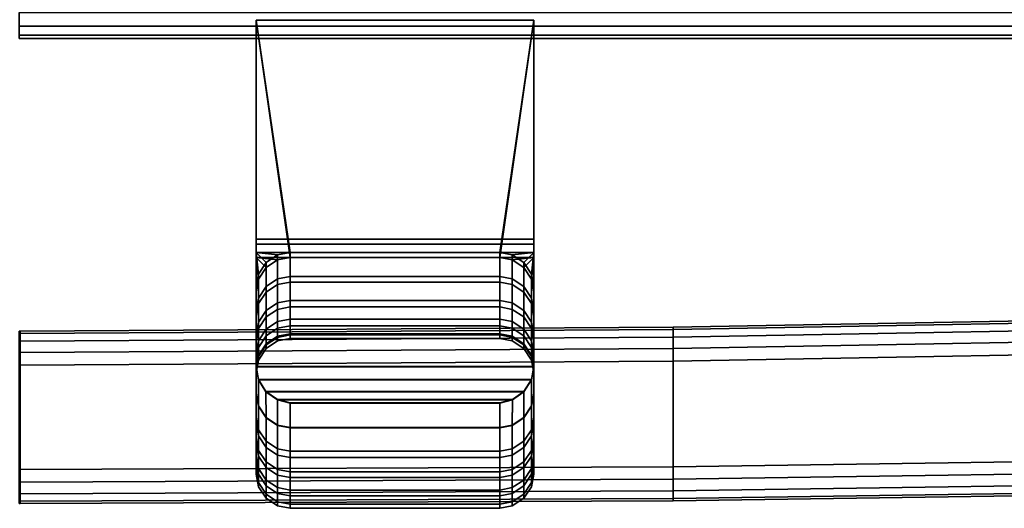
# Model space of a CAD drawing. Extents: x -17.9 to 17.9, y -15.4 to 14.9.
# Tile 7 of 10: x 0 to 4.5, y -15.4 to -13.2. Entities that reach past the tile are written whole.
import ezdxf

# ---------------------------------------------------------------- set-up
doc = ezdxf.new("R2010")
doc.units = 0
for name, color, linetype in [('BSH_B36CD50SNB_SYMBOL_-_DRAWER', 252, 'CONTINUOUS'), ('BSH_B36CD50SNB_SYMBOL_-_HAN_1', 252, 'CONTINUOUS'), ('BSH_B36CD50SNB_SYMBOL_-_HANDLE', 252, 'CONTINUOUS')]:
    doc.layers.add(name, color=color, linetype=linetype)

msp = doc.modelspace()

# ---------------------------------------------------------------- linework, layer by layer
at = {"layer": 'BSH_B36CD50SNB_SYMBOL_-_DRAWER'}
for points in [[(17.7291, -13.2356, 1.2313), (17.7291, -13.1735, 1.1898), (-0.0008, -13.1735, 1.1898), (-0.0008, -13.2356, 1.2313)], [(-0.0008, -13.1735, 26.8678), (17.7291, -13.1735, 26.8678), (17.7291, -13.2356, 26.8263), (-0.0008, -13.2356, 26.8263)], [(17.7291, -13.277, 1.2933), (17.7291, -13.2356, 1.2313), (-0.0008, -13.2356, 1.2313), (-0.0008, -13.277, 1.2933)], [(-0.0008, -13.2356, 26.8263), (17.7291, -13.2356, 26.8263), (17.7291, -13.277, 26.7643), (-0.0008, -13.277, 26.7643)], [(17.7291, -13.2916, 1.3665), (17.7291, -13.277, 1.2933), (-0.0008, -13.277, 1.2933), (-0.0008, -13.2916, 1.3665)], [(-0.0008, -13.277, 26.7643), (17.7291, -13.277, 26.7643), (17.7291, -13.2916, 26.6911), (-0.0008, -13.2916, 26.6911)], [(-0.0008, -13.2916, 26.6911), (13.647, -13.2916, 25.8184), (13.647, -13.2916, 24.5729)], [(-0.0008, -13.2916, 1.3665), (-0.0008, -13.2916, 26.6911), (13.647, -13.2916, 24.5729), (17.7291, -13.2916, 1.3665)], [(13.647, -13.2916, 25.8184), (-0.0008, -13.2916, 26.6911), (17.7291, -13.2916, 26.6911), (15.7279, -13.2916, 25.8184)]]:
    msp.add_3dface(points, dxfattribs=at)
at = {"layer": 'BSH_B36CD50SNB_SYMBOL_-_HAN_1'}
for points in [[(5.6851, -14.5656, 24.7513), (5.6851, -14.5547, 24.8083), (2.9739, -14.6034, 24.8083), (2.9739, -14.6143, 24.7513)], [(5.6851, -14.5547, 25.744), (2.9739, -14.6034, 25.744), (2.9739, -14.6034, 24.8083), (5.6851, -14.5547, 24.8083)], [(5.6851, -14.5547, 25.744), (5.6851, -14.5656, 25.801), (2.9739, -14.6143, 25.801), (2.9739, -14.6034, 25.744)], [(2.9739, -14.6143, 24.7513), (2.9739, -14.6034, 24.8083), (0.0038, -14.6217, 24.8083), (0.0038, -14.6326, 24.7513)], [(2.9739, -14.6034, 25.744), (0.0038, -14.6217, 25.744), (0.0038, -14.6217, 24.8083), (2.9739, -14.6034, 24.8083)], [(2.9739, -14.6034, 25.744), (2.9739, -14.6143, 25.801), (0.0038, -14.6326, 25.801), (0.0038, -14.6217, 25.744)], [(5.6851, -14.5656, 25.801), (5.6851, -14.6001, 25.8535), (2.9739, -14.6487, 25.8535), (2.9739, -14.6143, 25.801)], [(5.6851, -14.6001, 24.6988), (5.6851, -14.5656, 24.7513), (2.9739, -14.6143, 24.7513), (2.9739, -14.6487, 24.6988)], [(5.6851, -14.6001, 25.8535), (5.6851, -14.6526, 25.888), (2.9739, -14.7013, 25.888), (2.9739, -14.6487, 25.8535)], [(5.6851, -14.6526, 24.6643), (5.6851, -14.6001, 24.6988), (2.9739, -14.6487, 24.6988), (2.9739, -14.7013, 24.6643)], [(0.0038, -14.6326, 24.7513), (0.0038, -14.6217, 24.8083), (-0.0008, -14.6217, 24.8083), (-0.0008, -14.6326, 24.7513)], [(0.0038, -14.6217, 25.744), (-0.0008, -14.6217, 25.744), (-0.0008, -14.6217, 24.8083), (0.0038, -14.6217, 24.8083)], [(0.0038, -14.6217, 25.744), (0.0038, -14.6326, 25.801), (-0.0008, -14.6326, 25.801), (-0.0008, -14.6217, 25.744)], [(0.0038, -14.6326, 25.801), (0.0038, -14.6671, 25.8535), (-0.0008, -14.6671, 25.8535), (-0.0008, -14.6326, 25.801)], [(0.0038, -14.6671, 24.6988), (0.0038, -14.6326, 24.7513), (-0.0008, -14.6326, 24.7513), (-0.0008, -14.6671, 24.6988)], [(2.9739, -14.6487, 24.6988), (2.9739, -14.6143, 24.7513), (0.0038, -14.6326, 24.7513), (0.0038, -14.6671, 24.6988)], [(2.9739, -14.6143, 25.801), (2.9739, -14.6487, 25.8535), (0.0038, -14.6671, 25.8535), (0.0038, -14.6326, 25.801)], [(0.0038, -14.6671, 25.8535), (0.0038, -14.7196, 25.888), (-0.0008, -14.7196, 25.888), (-0.0008, -14.6671, 25.8535)], [(0.0038, -14.7196, 24.6643), (0.0038, -14.6671, 24.6988), (-0.0008, -14.6671, 24.6988), (-0.0008, -14.7196, 24.6643)], [(2.9739, -14.7013, 24.6643), (2.9739, -14.6487, 24.6988), (0.0038, -14.6671, 24.6988), (0.0038, -14.7196, 24.6643)], [(2.9739, -14.6487, 25.8535), (2.9739, -14.7013, 25.888), (0.0038, -14.7196, 25.888), (0.0038, -14.6671, 25.8535)], [(5.6851, -14.6526, 25.888), (5.6851, -14.7096, 25.8989), (2.9739, -14.7583, 25.8989), (2.9739, -14.7013, 25.888)], [(5.6851, -14.7096, 24.6534), (5.6851, -14.6526, 24.6643), (2.9739, -14.7013, 24.6643), (2.9739, -14.7583, 24.6534)], [(0.0038, -14.7196, 25.888), (0.0038, -14.7766, 25.8989), (-0.0008, -14.7766, 25.8989), (-0.0008, -14.7196, 25.888)], [(0.0038, -14.7766, 24.6534), (0.0038, -14.7196, 24.6643), (-0.0008, -14.7196, 24.6643), (-0.0008, -14.7766, 24.6534)], [(2.9739, -14.7013, 25.888), (2.9739, -14.7583, 25.8989), (0.0038, -14.7766, 25.8989), (0.0038, -14.7196, 25.888)], [(2.9739, -14.7583, 24.6534), (2.9739, -14.7013, 24.6643), (0.0038, -14.7196, 24.6643), (0.0038, -14.7766, 24.6534)], [(5.6851, -14.7096, 24.6534), (2.9739, -14.7583, 24.6534), (2.9739, -15.2381, 24.6534), (5.6851, -15.1984, 24.6534)], [(5.6851, -15.1984, 25.8989), (2.9739, -15.2381, 25.8989), (2.9739, -14.7583, 25.8989), (5.6851, -14.7096, 25.8989)], [(0.0038, -14.7766, 24.6534), (-0.0008, -14.7766, 24.6534), (-0.0008, -15.251, 24.6534), (0.0038, -15.251, 24.6534)], [(0.0038, -15.251, 25.8989), (-0.0008, -15.251, 25.8989), (-0.0008, -14.7766, 25.8989), (0.0038, -14.7766, 25.8989)], [(2.9739, -14.7583, 24.6534), (0.0038, -14.7766, 24.6534), (0.0038, -15.251, 24.6534), (2.9739, -15.2381, 24.6534)], [(2.9739, -15.2381, 25.8989), (0.0038, -15.251, 25.8989), (0.0038, -14.7766, 25.8989), (2.9739, -14.7583, 25.8989)], [(5.6851, -15.2554, 24.6643), (5.6851, -15.1984, 24.6534), (2.9739, -15.2381, 24.6534), (2.9739, -15.2952, 24.6643)], [(2.9739, -15.2952, 25.888), (2.9739, -15.2381, 25.8989), (5.6851, -15.1984, 25.8989), (5.6851, -15.2554, 25.888)], [(-0.0008, -15.251, 25.8989), (0.0038, -15.251, 25.8989), (0.0038, -15.308, 25.888), (-0.0008, -15.308, 25.888)], [(0.0038, -15.308, 24.6643), (0.0038, -15.251, 24.6534), (-0.0008, -15.251, 24.6534), (-0.0008, -15.308, 24.6643)], [(2.9739, -15.2952, 24.6643), (2.9739, -15.2381, 24.6534), (0.0038, -15.251, 24.6534), (0.0038, -15.308, 24.6643)], [(0.0038, -15.308, 25.888), (0.0038, -15.251, 25.8989), (2.9739, -15.2381, 25.8989), (2.9739, -15.2952, 25.888)], [(5.6851, -15.308, 24.6988), (5.6851, -15.2554, 24.6643), (2.9739, -15.2952, 24.6643), (2.9739, -15.3477, 24.6988)], [(2.9739, -15.3477, 25.8535), (2.9739, -15.2952, 25.888), (5.6851, -15.2554, 25.888), (5.6851, -15.308, 25.8535)], [(-0.0008, -15.308, 25.888), (0.0038, -15.308, 25.888), (0.0038, -15.3605, 25.8535), (-0.0008, -15.3605, 25.8535)], [(0.0038, -15.3605, 24.6988), (0.0038, -15.308, 24.6643), (-0.0008, -15.308, 24.6643), (-0.0008, -15.3605, 24.6988)], [(2.9739, -15.3477, 24.6988), (2.9739, -15.2952, 24.6643), (0.0038, -15.308, 24.6643), (0.0038, -15.3605, 24.6988)], [(0.0038, -15.3605, 25.8535), (0.0038, -15.308, 25.888), (2.9739, -15.2952, 25.888), (2.9739, -15.3477, 25.8535)], [(5.6851, -15.3424, 24.7513), (5.6851, -15.308, 24.6988), (2.9739, -15.3477, 24.6988), (2.9739, -15.3822, 24.7513)], [(2.9739, -15.3822, 25.801), (2.9739, -15.3477, 25.8535), (5.6851, -15.308, 25.8535), (5.6851, -15.3424, 25.801)], [(-0.0008, -15.3605, 25.8535), (0.0038, -15.3605, 25.8535), (0.0038, -15.395, 25.801), (-0.0008, -15.395, 25.801)], [(0.0038, -15.395, 24.7513), (0.0038, -15.3605, 24.6988), (-0.0008, -15.3605, 24.6988), (-0.0008, -15.395, 24.7513)], [(2.9739, -15.3822, 24.7513), (2.9739, -15.3477, 24.6988), (0.0038, -15.3605, 24.6988), (0.0038, -15.395, 24.7513)], [(0.0038, -15.395, 25.801), (0.0038, -15.3605, 25.8535), (2.9739, -15.3477, 25.8535), (2.9739, -15.3822, 25.801)], [(5.6851, -15.3533, 24.8083), (5.6851, -15.3424, 24.7513), (2.9739, -15.3822, 24.7513), (2.9739, -15.393, 24.8083)], [(2.9739, -15.393, 25.744), (2.9739, -15.3822, 25.801), (5.6851, -15.3424, 25.801), (5.6851, -15.3533, 25.744)], [(5.6851, -15.3533, 24.8083), (2.9739, -15.393, 24.8083), (2.9739, -15.393, 25.744), (5.6851, -15.3533, 25.744)], [(-0.0008, -15.395, 25.801), (0.0038, -15.395, 25.801), (0.0038, -15.4059, 25.744), (-0.0008, -15.4059, 25.744)], [(0.0038, -15.4059, 24.8083), (0.0038, -15.395, 24.7513), (-0.0008, -15.395, 24.7513), (-0.0008, -15.4059, 24.8083)], [(0.0038, -15.4059, 24.8083), (-0.0008, -15.4059, 24.8083), (-0.0008, -15.4059, 25.744), (0.0038, -15.4059, 25.744)], [(2.9739, -15.393, 24.8083), (2.9739, -15.3822, 24.7513), (0.0038, -15.395, 24.7513), (0.0038, -15.4059, 24.8083)], [(0.0038, -15.4059, 25.744), (0.0038, -15.395, 25.801), (2.9739, -15.3822, 25.801), (2.9739, -15.393, 25.744)], [(2.9739, -15.393, 24.8083), (0.0038, -15.4059, 24.8083), (0.0038, -15.4059, 25.744), (2.9739, -15.393, 25.744)]]:
    msp.add_3dface(points, dxfattribs=at)
at = {"layer": 'BSH_B36CD50SNB_SYMBOL_-_HANDLE'}
for points in [[(1.2321, -14.2642, 35.362), (1.0772, -14.2642, 35.362), (1.0772, -13.2093, 35.362)], [(1.0772, -13.2093, 35.362), (1.0772, -14.2642, 35.362), (1.0772, -14.2034, 33.2893), (1.0772, -13.2093, 33.2893)], [(2.3403, -13.2093, 35.362), (2.1855, -14.2642, 35.362), (1.2321, -14.2642, 35.362), (1.0772, -13.2093, 35.362)], [(1.0772, -13.2093, 33.2893), (1.0772, -14.2034, 33.2893), (2.3403, -14.2034, 33.2893), (2.3403, -13.2093, 33.2893)], [(1.0772, -14.2268, 64.0893), (1.0772, -13.2093, 64.0893), (2.3403, -13.2093, 64.0893), (2.3403, -14.2268, 64.0893)], [(1.0772, -13.2093, 64.0893), (1.0772, -14.2268, 64.0893), (1.0772, -14.2875, 62.013), (1.0772, -13.2093, 62.013)], [(1.0772, -13.2093, 62.013), (1.2321, -14.2875, 62.013), (2.1855, -14.2875, 62.013), (2.3403, -13.2093, 62.013)], [(1.0772, -13.2093, 62.013), (1.0772, -14.2875, 62.013), (1.2321, -14.2875, 62.013)], [(2.3403, -13.2093, 35.362), (2.3403, -14.2642, 35.362), (2.1855, -14.2642, 35.362)], [(2.1855, -14.2875, 62.013), (2.3403, -14.2875, 62.013), (2.3403, -13.2093, 62.013)], [(2.3403, -14.2642, 35.362), (2.3403, -13.2093, 35.362), (2.3403, -13.2093, 33.2893), (2.3403, -14.2034, 33.2893)], [(2.3403, -13.2093, 62.013), (2.3403, -14.2875, 62.013), (2.3403, -14.2268, 64.0893), (2.3403, -13.2093, 64.0893)], [(1.0772, -14.2034, 33.2893), (1.0772, -14.2642, 35.362), (1.0772, -14.4193, 35.362), (1.0772, -14.7847, 33.3271)], [(1.0772, -14.2034, 33.2893), (1.0772, -14.7847, 33.3271), (2.3403, -14.7847, 33.3271), (2.3403, -14.2034, 33.2893)], [(1.0772, -14.2268, 64.0893), (1.0772, -14.783, 64.0651), (1.0772, -14.4426, 62.013), (1.0772, -14.2875, 62.013)], [(2.3403, -14.2268, 64.0893), (2.3403, -14.783, 64.0651), (1.0772, -14.783, 64.0651), (1.0772, -14.2268, 64.0893)], [(2.3403, -14.2034, 33.2893), (2.3403, -14.7847, 33.3271), (2.3403, -14.4193, 35.362), (2.3403, -14.2642, 35.362)], [(2.3403, -14.2268, 64.0893), (2.3403, -14.2875, 62.013), (2.3403, -14.4426, 62.013), (2.3403, -14.783, 64.0651)], [(1.0772, -14.2642, 35.362), (1.1226, -14.3096, 35.362), (1.0881, -14.3622, 35.362)], [(1.0772, -14.2642, 35.362), (1.0881, -14.3622, 35.362), (1.0772, -14.4193, 35.362)], [(1.2321, -14.2642, 35.362), (1.1751, -14.2751, 35.362), (1.0772, -14.2642, 35.362)], [(1.0772, -14.2642, 35.362), (1.1751, -14.2751, 35.362), (1.1226, -14.3096, 35.362)], [(1.0772, -14.2875, 62.013), (1.1226, -14.3329, 62.013), (1.1751, -14.2984, 62.013)], [(1.0772, -14.4426, 62.013), (1.0881, -14.3855, 62.013), (1.0772, -14.2875, 62.013)], [(1.0772, -14.2875, 62.013), (1.0881, -14.3855, 62.013), (1.1226, -14.3329, 62.013)], [(1.0772, -14.2875, 62.013), (1.1751, -14.2984, 62.013), (1.2321, -14.2875, 62.013)], [(1.1226, -14.3096, 35.362), (1.1751, -14.2751, 35.362), (1.1751, -14.3844, 37.3121), (1.1226, -14.419, 37.3121)], [(1.1751, -14.2751, 35.362), (1.2321, -14.2642, 35.362), (1.2321, -14.3736, 37.3121), (1.1751, -14.3844, 37.3121)], [(1.1751, -14.4098, 59.8244), (1.2321, -14.3989, 59.8244), (1.2321, -14.2875, 62.013), (1.1751, -14.2984, 62.013)], [(1.2321, -14.3736, 37.3121), (1.2321, -14.2642, 35.362), (2.1855, -14.2642, 35.362), (2.1855, -14.3736, 37.3121)], [(2.1855, -14.3989, 59.8244), (2.1855, -14.2875, 62.013), (1.2321, -14.2875, 62.013), (1.2321, -14.3989, 59.8244)], [(2.1855, -14.2642, 35.362), (2.2425, -14.2751, 35.362), (2.2425, -14.3844, 37.3121), (2.1855, -14.3736, 37.3121)], [(2.2425, -14.2751, 35.362), (2.1855, -14.2642, 35.362), (2.3403, -14.2642, 35.362)], [(2.1855, -14.3989, 59.8244), (2.2425, -14.4098, 59.8244), (2.2425, -14.2984, 62.013), (2.1855, -14.2875, 62.013)], [(2.1855, -14.2875, 62.013), (2.2425, -14.2984, 62.013), (2.3403, -14.2875, 62.013)], [(2.3403, -14.2642, 35.362), (2.295, -14.3096, 35.362), (2.2425, -14.2751, 35.362)], [(2.2425, -14.2751, 35.362), (2.295, -14.3096, 35.362), (2.295, -14.419, 37.3121), (2.2425, -14.3844, 37.3121)], [(2.2425, -14.2984, 62.013), (2.295, -14.3329, 62.013), (2.3403, -14.2875, 62.013)], [(2.3403, -14.2642, 35.362), (2.3295, -14.3622, 35.362), (2.295, -14.3096, 35.362)], [(2.3403, -14.2875, 62.013), (2.295, -14.3329, 62.013), (2.3295, -14.3855, 62.013)], [(2.3403, -14.2642, 35.362), (2.3403, -14.4193, 35.362), (2.3295, -14.3622, 35.362)], [(2.3295, -14.3855, 62.013), (2.3403, -14.4426, 62.013), (2.3403, -14.2875, 62.013)], [(1.0881, -14.3622, 35.362), (1.1226, -14.3096, 35.362), (1.1226, -14.419, 37.3121), (1.0881, -14.4716, 37.3121)], [(1.0881, -14.4969, 59.8244), (1.1226, -14.4443, 59.8244), (1.1226, -14.3329, 62.013), (1.0881, -14.3855, 62.013)], [(1.1226, -14.4443, 59.8244), (1.1751, -14.4098, 59.8244), (1.1751, -14.2984, 62.013), (1.1226, -14.3329, 62.013)], [(2.2425, -14.4098, 59.8244), (2.295, -14.4443, 59.8244), (2.295, -14.3329, 62.013), (2.2425, -14.2984, 62.013)], [(2.295, -14.3096, 35.362), (2.3295, -14.3622, 35.362), (2.3295, -14.4716, 37.3121), (2.295, -14.419, 37.3121)], [(2.295, -14.4443, 59.8244), (2.3295, -14.4969, 59.8244), (2.3295, -14.3855, 62.013), (2.295, -14.3329, 62.013)], [(1.0772, -14.4193, 35.362), (1.0881, -14.3622, 35.362), (1.0881, -14.4716, 37.3121), (1.0772, -14.5287, 37.3121)], [(1.1751, -14.3844, 37.3121), (1.2321, -14.3736, 37.3121), (1.2321, -14.4827, 39.3859), (1.1751, -14.4935, 39.3859)], [(2.1855, -14.3736, 37.3121), (2.1855, -14.4827, 39.3859), (1.2321, -14.4827, 39.3859), (1.2321, -14.3736, 37.3121)], [(2.1855, -14.3736, 37.3121), (2.2425, -14.3844, 37.3121), (2.2425, -14.4935, 39.3859), (2.1855, -14.4827, 39.3859)], [(2.3295, -14.3622, 35.362), (2.3403, -14.4193, 35.362), (2.3403, -14.5287, 37.3121), (2.3295, -14.4716, 37.3121)], [(1.0772, -14.5539, 59.8244), (1.0881, -14.4969, 59.8244), (1.0881, -14.3855, 62.013), (1.0772, -14.4426, 62.013)], [(1.0772, -14.4193, 35.362), (1.0772, -14.9062, 35.362), (1.0772, -14.7847, 33.3271)], [(1.0772, -15.0129, 37.3121), (1.0772, -14.9062, 35.362), (1.0772, -14.4193, 35.362), (1.0772, -14.5287, 37.3121)], [(1.0881, -14.4716, 37.3121), (1.1226, -14.419, 37.3121), (1.1226, -14.5281, 39.3859), (1.0881, -14.5806, 39.3859)], [(1.1226, -14.419, 37.3121), (1.1751, -14.3844, 37.3121), (1.1751, -14.4935, 39.3859), (1.1226, -14.5281, 39.3859)], [(1.1226, -14.5575, 56.9046), (1.1751, -14.523, 56.9046), (1.1751, -14.4098, 59.8244), (1.1226, -14.4443, 59.8244)], [(1.1751, -14.523, 56.9046), (1.2321, -14.5121, 56.9046), (1.2321, -14.3989, 59.8244), (1.1751, -14.4098, 59.8244)], [(1.2321, -14.3989, 59.8244), (1.2321, -14.5121, 56.9046), (2.1855, -14.5121, 56.9046), (2.1855, -14.3989, 59.8244)], [(2.1855, -14.5121, 56.9046), (2.2425, -14.523, 56.9046), (2.2425, -14.4098, 59.8244), (2.1855, -14.3989, 59.8244)], [(2.2425, -14.3844, 37.3121), (2.295, -14.419, 37.3121), (2.295, -14.5281, 39.3859), (2.2425, -14.4935, 39.3859)], [(2.2425, -14.523, 56.9046), (2.295, -14.5575, 56.9046), (2.295, -14.4443, 59.8244), (2.2425, -14.4098, 59.8244)], [(2.295, -14.419, 37.3121), (2.3295, -14.4716, 37.3121), (2.3295, -14.5806, 39.3859), (2.295, -14.5281, 39.3859)], [(2.3295, -14.4969, 59.8244), (2.3403, -14.5539, 59.8244), (2.3403, -14.4426, 62.013), (2.3295, -14.3855, 62.013)], [(2.3403, -14.7847, 33.3271), (2.3403, -14.9062, 35.362), (2.3403, -14.4193, 35.362)], [(2.3403, -14.5287, 37.3121), (2.3403, -14.4193, 35.362), (2.3403, -14.9062, 35.362), (2.3403, -15.0129, 37.3121)], [(1.0772, -14.783, 64.0651), (1.0772, -14.9044, 62.013), (1.0772, -14.4426, 62.013)], [(1.0772, -14.5539, 59.8244), (1.0772, -14.4426, 62.013), (1.0772, -14.9044, 62.013), (1.0772, -15.0407, 59.8244)], [(1.0881, -14.6101, 56.9046), (1.1226, -14.5575, 56.9046), (1.1226, -14.4443, 59.8244), (1.0881, -14.4969, 59.8244)], [(2.295, -14.5575, 56.9046), (2.3295, -14.6101, 56.9046), (2.3295, -14.4969, 59.8244), (2.295, -14.4443, 59.8244)], [(2.3403, -14.4426, 62.013), (2.3403, -14.9044, 62.013), (2.3403, -14.783, 64.0651)], [(2.3403, -15.0407, 59.8244), (2.3403, -14.9044, 62.013), (2.3403, -14.4426, 62.013), (2.3403, -14.5539, 59.8244)], [(1.0772, -14.5287, 37.3121), (1.0881, -14.4716, 37.3121), (1.0881, -14.5806, 39.3859), (1.0772, -14.6377, 39.3859)], [(1.0772, -14.6671, 56.9046), (1.0881, -14.6101, 56.9046), (1.0881, -14.4969, 59.8244), (1.0772, -14.5539, 59.8244)], [(1.1226, -14.5281, 39.3859), (1.1751, -14.4935, 39.3859), (1.1751, -14.5784, 42.3057), (1.1226, -14.6129, 42.3057)], [(1.1751, -14.4935, 39.3859), (1.2321, -14.4827, 39.3859), (1.2321, -14.5676, 42.3057), (1.1751, -14.5784, 42.3057)], [(1.1751, -14.6087, 53.9848), (1.2321, -14.5979, 53.9848), (1.2321, -14.5121, 56.9046), (1.1751, -14.523, 56.9046)], [(1.2321, -14.5676, 42.3057), (1.2321, -14.4827, 39.3859), (2.1855, -14.4827, 39.3859), (2.1855, -14.5676, 42.3057)], [(1.2321, -14.5121, 56.9046), (1.2321, -14.5979, 53.9848), (2.1855, -14.5979, 53.9848), (2.1855, -14.5121, 56.9046)], [(2.1855, -14.4827, 39.3859), (2.2425, -14.4935, 39.3859), (2.2425, -14.5784, 42.3057), (2.1855, -14.5676, 42.3057)], [(2.1855, -14.5979, 53.9848), (2.2425, -14.6087, 53.9848), (2.2425, -14.523, 56.9046), (2.1855, -14.5121, 56.9046)], [(2.2425, -14.4935, 39.3859), (2.295, -14.5281, 39.3859), (2.295, -14.6129, 42.3057), (2.2425, -14.5784, 42.3057)], [(2.3295, -14.4716, 37.3121), (2.3403, -14.5287, 37.3121), (2.3403, -14.6377, 39.3859), (2.3295, -14.5806, 39.3859)], [(2.3295, -14.6101, 56.9046), (2.3403, -14.6671, 56.9046), (2.3403, -14.5539, 59.8244), (2.3295, -14.4969, 59.8244)], [(1.0772, -14.5287, 37.3121), (1.0772, -14.6377, 39.3859), (1.0772, -15.1065, 39.3859), (1.0772, -15.0129, 37.3121)], [(1.0772, -15.0407, 59.8244), (1.0772, -15.1327, 56.9046), (1.0772, -14.6671, 56.9046), (1.0772, -14.5539, 59.8244)], [(1.0881, -14.5806, 39.3859), (1.1226, -14.5281, 39.3859), (1.1226, -14.6129, 42.3057), (1.0881, -14.6655, 42.3057)], [(1.0881, -14.6958, 53.9848), (1.1226, -14.6432, 53.9848), (1.1226, -14.5575, 56.9046), (1.0881, -14.6101, 56.9046)], [(1.1226, -14.6432, 53.9848), (1.1751, -14.6087, 53.9848), (1.1751, -14.523, 56.9046), (1.1226, -14.5575, 56.9046)], [(2.2425, -14.6087, 53.9848), (2.295, -14.6432, 53.9848), (2.295, -14.5575, 56.9046), (2.2425, -14.523, 56.9046)], [(2.295, -14.5281, 39.3859), (2.3295, -14.5806, 39.3859), (2.3295, -14.6655, 42.3057), (2.295, -14.6129, 42.3057)], [(2.295, -14.6432, 53.9848), (2.3295, -14.6958, 53.9848), (2.3295, -14.6101, 56.9046), (2.295, -14.5575, 56.9046)], [(2.3403, -15.0129, 37.3121), (2.3403, -15.1065, 39.3859), (2.3403, -14.6377, 39.3859), (2.3403, -14.5287, 37.3121)], [(2.3403, -14.5539, 59.8244), (2.3403, -14.6671, 56.9046), (2.3403, -15.1327, 56.9046), (2.3403, -15.0407, 59.8244)], [(1.0772, -14.6377, 39.3859), (1.0881, -14.5806, 39.3859), (1.0881, -14.6655, 42.3057), (1.0772, -14.7225, 42.3057)], [(1.1226, -14.6129, 42.3057), (1.1751, -14.5784, 42.3057), (1.1751, -14.6451, 45.2255), (1.1226, -14.6796, 45.2255)], [(1.1751, -14.5784, 42.3057), (1.2321, -14.5676, 42.3057), (1.2321, -14.6342, 45.2255), (1.1751, -14.6451, 45.2255)], [(1.1751, -14.6502, 51.065), (1.2321, -14.6393, 51.065), (1.2321, -14.5979, 53.9848), (1.1751, -14.6087, 53.9848)], [(1.2321, -14.6342, 45.2255), (1.2321, -14.5676, 42.3057), (2.1855, -14.5676, 42.3057), (2.1855, -14.6342, 45.2255)], [(1.2321, -14.5979, 53.9848), (1.2321, -14.6393, 51.065), (2.1855, -14.6393, 51.065), (2.1855, -14.5979, 53.9848)], [(2.1855, -14.5676, 42.3057), (2.2425, -14.5784, 42.3057), (2.2425, -14.6451, 45.2255), (2.1855, -14.6342, 45.2255)], [(2.1855, -14.6393, 51.065), (2.2425, -14.6502, 51.065), (2.2425, -14.6087, 53.9848), (2.1855, -14.5979, 53.9848)], [(2.2425, -14.5784, 42.3057), (2.295, -14.6129, 42.3057), (2.295, -14.6796, 45.2255), (2.2425, -14.6451, 45.2255)], [(2.3295, -14.5806, 39.3859), (2.3403, -14.6377, 39.3859), (2.3403, -14.7225, 42.3057), (2.3295, -14.6655, 42.3057)], [(1.0772, -14.7528, 53.9848), (1.0881, -14.6958, 53.9848), (1.0881, -14.6101, 56.9046), (1.0772, -14.6671, 56.9046)], [(1.0772, -15.1889, 42.3057), (1.0772, -15.1065, 39.3859), (1.0772, -14.6377, 39.3859), (1.0772, -14.7225, 42.3057)], [(1.0881, -14.6655, 42.3057), (1.1226, -14.6129, 42.3057), (1.1226, -14.6796, 45.2255), (1.0881, -14.7321, 45.2255)], [(1.0881, -14.7372, 51.065), (1.1226, -14.6847, 51.065), (1.1226, -14.6432, 53.9848), (1.0881, -14.6958, 53.9848)], [(1.1226, -14.6847, 51.065), (1.1751, -14.6502, 51.065), (1.1751, -14.6087, 53.9848), (1.1226, -14.6432, 53.9848)], [(1.1226, -14.6796, 45.2255), (1.1751, -14.6451, 45.2255), (1.1751, -14.6666, 48.1452), (1.1226, -14.7011, 48.1452)], [(1.1751, -14.6451, 45.2255), (1.2321, -14.6342, 45.2255), (1.2321, -14.6557, 48.1452), (1.1751, -14.6666, 48.1452)], [(1.1751, -14.6666, 48.1452), (1.2321, -14.6557, 48.1452), (1.2321, -14.6393, 51.065), (1.1751, -14.6502, 51.065)], [(1.2321, -14.6557, 48.1452), (1.2321, -14.6342, 45.2255), (2.1855, -14.6342, 45.2255), (2.1855, -14.6557, 48.1452)], [(1.2321, -14.6393, 51.065), (1.2321, -14.6557, 48.1452), (2.1855, -14.6557, 48.1452), (2.1855, -14.6393, 51.065)], [(2.1855, -14.6342, 45.2255), (2.2425, -14.6451, 45.2255), (2.2425, -14.6666, 48.1452), (2.1855, -14.6557, 48.1452)], [(2.1855, -14.6557, 48.1452), (2.2425, -14.6666, 48.1452), (2.2425, -14.6502, 51.065), (2.1855, -14.6393, 51.065)], [(2.2425, -14.6502, 51.065), (2.295, -14.6847, 51.065), (2.295, -14.6432, 53.9848), (2.2425, -14.6087, 53.9848)], [(2.2425, -14.6451, 45.2255), (2.295, -14.6796, 45.2255), (2.295, -14.7011, 48.1452), (2.2425, -14.6666, 48.1452)], [(2.295, -14.6129, 42.3057), (2.3295, -14.6655, 42.3057), (2.3295, -14.7321, 45.2255), (2.295, -14.6796, 45.2255)], [(2.295, -14.6847, 51.065), (2.3295, -14.7372, 51.065), (2.3295, -14.6958, 53.9848), (2.295, -14.6432, 53.9848)], [(2.3295, -14.6958, 53.9848), (2.3403, -14.7528, 53.9848), (2.3403, -14.6671, 56.9046), (2.3295, -14.6101, 56.9046)], [(2.3403, -14.7225, 42.3057), (2.3403, -14.6377, 39.3859), (2.3403, -15.1065, 39.3859), (2.3403, -15.1889, 42.3057)], [(1.0772, -14.7225, 42.3057), (1.0881, -14.6655, 42.3057), (1.0881, -14.7321, 45.2255), (1.0772, -14.7891, 45.2255)], [(1.0772, -15.1327, 56.9046), (1.0772, -15.215, 53.9848), (1.0772, -14.7528, 53.9848), (1.0772, -14.6671, 56.9046)], [(1.0881, -14.7321, 45.2255), (1.1226, -14.6796, 45.2255), (1.1226, -14.7011, 48.1452), (1.0881, -14.7536, 48.1452)], [(1.0881, -14.7536, 48.1452), (1.1226, -14.7011, 48.1452), (1.1226, -14.6847, 51.065), (1.0881, -14.7372, 51.065)], [(1.1226, -14.7011, 48.1452), (1.1751, -14.6666, 48.1452), (1.1751, -14.6502, 51.065), (1.1226, -14.6847, 51.065)], [(2.2425, -14.6666, 48.1452), (2.295, -14.7011, 48.1452), (2.295, -14.6847, 51.065), (2.2425, -14.6502, 51.065)], [(2.295, -14.6796, 45.2255), (2.3295, -14.7321, 45.2255), (2.3295, -14.7536, 48.1452), (2.295, -14.7011, 48.1452)], [(2.295, -14.7011, 48.1452), (2.3295, -14.7536, 48.1452), (2.3295, -14.7372, 51.065), (2.295, -14.6847, 51.065)], [(2.3295, -14.6655, 42.3057), (2.3403, -14.7225, 42.3057), (2.3403, -14.7891, 45.2255), (2.3295, -14.7321, 45.2255)], [(2.3403, -14.6671, 56.9046), (2.3403, -14.7528, 53.9848), (2.3403, -15.215, 53.9848), (2.3403, -15.1327, 56.9046)], [(1.0772, -14.7942, 51.065), (1.0881, -14.7372, 51.065), (1.0881, -14.6958, 53.9848), (1.0772, -14.7528, 53.9848)], [(1.0772, -15.253, 45.2255), (1.0772, -15.1889, 42.3057), (1.0772, -14.7225, 42.3057), (1.0772, -14.7891, 45.2255)], [(1.0772, -14.7891, 45.2255), (1.0881, -14.7321, 45.2255), (1.0881, -14.7536, 48.1452), (1.0772, -14.8106, 48.1452)], [(1.0772, -14.8106, 48.1452), (1.0881, -14.7536, 48.1452), (1.0881, -14.7372, 51.065), (1.0772, -14.7942, 51.065)], [(2.3295, -14.7372, 51.065), (2.3403, -14.7942, 51.065), (2.3403, -14.7528, 53.9848), (2.3295, -14.6958, 53.9848)], [(2.3295, -14.7321, 45.2255), (2.3403, -14.7891, 45.2255), (2.3403, -14.8106, 48.1452), (2.3295, -14.7536, 48.1452)], [(2.3295, -14.7536, 48.1452), (2.3403, -14.8106, 48.1452), (2.3403, -14.7942, 51.065), (2.3295, -14.7372, 51.065)], [(2.3403, -14.7891, 45.2255), (2.3403, -14.7225, 42.3057), (2.3403, -15.1889, 42.3057), (2.3403, -15.253, 45.2255)], [(1.0772, -15.215, 53.9848), (1.0772, -15.253, 51.065), (1.0772, -14.7942, 51.065), (1.0772, -14.7528, 53.9848)], [(2.3403, -14.783, 64.0651), (2.3296, -14.8417, 64.0521), (1.088, -14.8417, 64.0521), (1.0772, -14.783, 64.0651)], [(1.0772, -14.783, 64.0651), (1.088, -14.8417, 64.0521), (1.0881, -14.9615, 62.013), (1.0772, -14.9044, 62.013)], [(2.3403, -14.9044, 62.013), (2.3295, -14.9615, 62.013), (2.3296, -14.8417, 64.0521), (2.3403, -14.783, 64.0651)], [(2.3403, -14.7528, 53.9848), (2.3403, -14.7942, 51.065), (2.3403, -15.253, 51.065), (2.3403, -15.215, 53.9848)], [(1.0772, -14.7847, 33.3271), (1.088, -14.8437, 33.3414), (2.3296, -14.8437, 33.3414), (2.3403, -14.7847, 33.3271)], [(1.0772, -14.9062, 35.362), (1.0881, -14.9633, 35.362), (1.088, -14.8437, 33.3414), (1.0772, -14.7847, 33.3271)], [(1.0772, -15.272, 48.1452), (1.0772, -15.253, 45.2255), (1.0772, -14.7891, 45.2255), (1.0772, -14.8106, 48.1452)], [(1.0772, -15.253, 51.065), (1.0772, -15.272, 48.1452), (1.0772, -14.8106, 48.1452), (1.0772, -14.7942, 51.065)], [(2.3403, -14.7847, 33.3271), (2.3296, -14.8437, 33.3414), (2.3295, -14.9633, 35.362), (2.3403, -14.9062, 35.362)], [(2.3403, -14.8106, 48.1452), (2.3403, -14.7891, 45.2255), (2.3403, -15.253, 45.2255), (2.3403, -15.272, 48.1452)], [(2.3403, -14.7942, 51.065), (2.3403, -14.8106, 48.1452), (2.3403, -15.272, 48.1452), (2.3403, -15.253, 51.065)], [(2.3296, -14.8417, 64.0521), (2.2956, -14.8959, 64.0168), (1.1219, -14.8959, 64.0168), (1.088, -14.8417, 64.0521)], [(1.088, -14.8417, 64.0521), (1.1219, -14.8959, 64.0168), (1.1226, -15.0141, 62.013), (1.0881, -14.9615, 62.013)], [(1.088, -14.8437, 33.3414), (1.1218, -14.8978, 33.3776), (2.2958, -14.8978, 33.3776), (2.3296, -14.8437, 33.3414)], [(1.0881, -14.9633, 35.362), (1.1226, -15.0159, 35.362), (1.1218, -14.8978, 33.3776), (1.088, -14.8437, 33.3414)], [(2.3295, -14.9615, 62.013), (2.295, -15.0141, 62.013), (2.2956, -14.8959, 64.0168), (2.3296, -14.8417, 64.0521)], [(2.3296, -14.8437, 33.3414), (2.2958, -14.8978, 33.3776), (2.295, -15.0159, 35.362), (2.3295, -14.9633, 35.362)], [(1.0772, -14.9044, 62.013), (1.0881, -14.9615, 62.013), (1.0881, -15.0978, 59.8244), (1.0772, -15.0407, 59.8244)], [(1.0772, -15.0129, 37.3121), (1.0881, -15.07, 37.3121), (1.0881, -14.9633, 35.362), (1.0772, -14.9062, 35.362)], [(1.1218, -14.8978, 33.3776), (1.1739, -14.9347, 33.4304), (2.2437, -14.9347, 33.4304), (2.2958, -14.8978, 33.3776)], [(1.1226, -15.0159, 35.362), (1.1751, -15.0505, 35.362), (1.1739, -14.9347, 33.4304), (1.1218, -14.8978, 33.3776)], [(2.2956, -14.8959, 64.0168), (2.2435, -14.9329, 63.9647), (1.1741, -14.9329, 63.9647), (1.1219, -14.8959, 64.0168)], [(1.1219, -14.8959, 64.0168), (1.1741, -14.9329, 63.9647), (1.1751, -15.0487, 62.013), (1.1226, -15.0141, 62.013)], [(2.295, -15.0141, 62.013), (2.2425, -15.0487, 62.013), (2.2435, -14.9329, 63.9647), (2.2956, -14.8959, 64.0168)], [(2.2958, -14.8978, 33.3776), (2.2437, -14.9347, 33.4304), (2.2425, -15.0505, 35.362), (2.295, -15.0159, 35.362)], [(2.3403, -15.0407, 59.8244), (2.3295, -15.0978, 59.8244), (2.3295, -14.9615, 62.013), (2.3403, -14.9044, 62.013)], [(2.3403, -14.9062, 35.362), (2.3295, -14.9633, 35.362), (2.3295, -15.07, 37.3121), (2.3403, -15.0129, 37.3121)], [(1.0881, -14.9615, 62.013), (1.1226, -15.0141, 62.013), (1.1226, -15.1504, 59.8244), (1.0881, -15.0978, 59.8244)], [(1.1739, -14.9347, 33.4304), (1.2321, -14.9489, 33.4877), (2.1855, -14.9489, 33.4877), (2.2437, -14.9347, 33.4304)], [(1.1751, -15.0505, 35.362), (1.2321, -15.0613, 35.362), (1.2321, -14.9489, 33.4877), (1.1739, -14.9347, 33.4304)], [(2.2435, -14.9329, 63.9647), (2.1855, -14.947, 63.9078), (1.2321, -14.947, 63.9078), (1.1741, -14.9329, 63.9647)], [(1.1741, -14.9329, 63.9647), (1.2321, -14.947, 63.9078), (1.2321, -15.0596, 62.013), (1.1751, -15.0487, 62.013)], [(1.2321, -14.947, 63.9078), (2.1855, -14.947, 63.9078), (2.1855, -15.0596, 62.013), (1.2321, -15.0596, 62.013)], [(2.1855, -15.0613, 35.362), (2.1855, -14.9489, 33.4877), (1.2321, -14.9489, 33.4877), (1.2321, -15.0613, 35.362)], [(2.2425, -15.0487, 62.013), (2.1855, -15.0596, 62.013), (2.1855, -14.947, 63.9078), (2.2435, -14.9329, 63.9647)], [(2.2437, -14.9347, 33.4304), (2.1855, -14.9489, 33.4877), (2.1855, -15.0613, 35.362), (2.2425, -15.0505, 35.362)], [(2.3295, -15.0978, 59.8244), (2.295, -15.1504, 59.8244), (2.295, -15.0141, 62.013), (2.3295, -14.9615, 62.013)], [(1.0881, -15.07, 37.3121), (1.1226, -15.1226, 37.3121), (1.1226, -15.0159, 35.362), (1.0881, -14.9633, 35.362)], [(2.3295, -14.9633, 35.362), (2.295, -15.0159, 35.362), (2.295, -15.1226, 37.3121), (2.3295, -15.07, 37.3121)], [(1.0772, -15.1065, 39.3859), (1.0881, -15.1636, 39.3859), (1.0881, -15.07, 37.3121), (1.0772, -15.0129, 37.3121)], [(1.0772, -15.0407, 59.8244), (1.0881, -15.0978, 59.8244), (1.0881, -15.1897, 56.9046), (1.0772, -15.1327, 56.9046)], [(1.1226, -15.0141, 62.013), (1.1751, -15.0487, 62.013), (1.1751, -15.1849, 59.8244), (1.1226, -15.1504, 59.8244)], [(1.1226, -15.1226, 37.3121), (1.1751, -15.1571, 37.3121), (1.1751, -15.0505, 35.362), (1.1226, -15.0159, 35.362)], [(1.1751, -15.0487, 62.013), (1.2321, -15.0596, 62.013), (1.2321, -15.1958, 59.8244), (1.1751, -15.1849, 59.8244)], [(1.1751, -15.1571, 37.3121), (1.2321, -15.168, 37.3121), (1.2321, -15.0613, 35.362), (1.1751, -15.0505, 35.362)], [(2.2425, -15.1849, 59.8244), (2.1855, -15.1958, 59.8244), (2.1855, -15.0596, 62.013), (2.2425, -15.0487, 62.013)], [(2.2425, -15.0505, 35.362), (2.1855, -15.0613, 35.362), (2.1855, -15.168, 37.3121), (2.2425, -15.1571, 37.3121)], [(2.295, -15.1504, 59.8244), (2.2425, -15.1849, 59.8244), (2.2425, -15.0487, 62.013), (2.295, -15.0141, 62.013)], [(2.295, -15.0159, 35.362), (2.2425, -15.0505, 35.362), (2.2425, -15.1571, 37.3121), (2.295, -15.1226, 37.3121)], [(2.3403, -15.0129, 37.3121), (2.3295, -15.07, 37.3121), (2.3295, -15.1636, 39.3859), (2.3403, -15.1065, 39.3859)], [(2.3403, -15.1327, 56.9046), (2.3295, -15.1897, 56.9046), (2.3295, -15.0978, 59.8244), (2.3403, -15.0407, 59.8244)], [(1.0881, -15.1636, 39.3859), (1.1226, -15.2161, 39.3859), (1.1226, -15.1226, 37.3121), (1.0881, -15.07, 37.3121)], [(1.2321, -15.1958, 59.8244), (1.2321, -15.0596, 62.013), (2.1855, -15.0596, 62.013), (2.1855, -15.1958, 59.8244)], [(2.1855, -15.168, 37.3121), (2.1855, -15.0613, 35.362), (1.2321, -15.0613, 35.362), (1.2321, -15.168, 37.3121)], [(2.3295, -15.07, 37.3121), (2.295, -15.1226, 37.3121), (2.295, -15.2161, 39.3859), (2.3295, -15.1636, 39.3859)], [(1.0772, -15.1889, 42.3057), (1.0881, -15.2459, 42.3057), (1.0881, -15.1636, 39.3859), (1.0772, -15.1065, 39.3859)], [(1.0772, -15.1327, 56.9046), (1.0881, -15.1897, 56.9046), (1.0881, -15.272, 53.9848), (1.0772, -15.215, 53.9848)], [(1.0881, -15.0978, 59.8244), (1.1226, -15.1504, 59.8244), (1.1226, -15.2422, 56.9046), (1.0881, -15.1897, 56.9046)], [(1.1226, -15.2161, 39.3859), (1.1751, -15.2506, 39.3859), (1.1751, -15.1571, 37.3121), (1.1226, -15.1226, 37.3121)], [(2.295, -15.1226, 37.3121), (2.2425, -15.1571, 37.3121), (2.2425, -15.2506, 39.3859), (2.295, -15.2161, 39.3859)], [(2.3295, -15.1897, 56.9046), (2.295, -15.2422, 56.9046), (2.295, -15.1504, 59.8244), (2.3295, -15.0978, 59.8244)], [(2.3403, -15.1065, 39.3859), (2.3295, -15.1636, 39.3859), (2.3295, -15.2459, 42.3057), (2.3403, -15.1889, 42.3057)], [(2.3403, -15.215, 53.9848), (2.3295, -15.272, 53.9848), (2.3295, -15.1897, 56.9046), (2.3403, -15.1327, 56.9046)], [(1.0881, -15.2459, 42.3057), (1.1226, -15.2985, 42.3057), (1.1226, -15.2161, 39.3859), (1.0881, -15.1636, 39.3859)], [(1.1226, -15.1504, 59.8244), (1.1751, -15.1849, 59.8244), (1.1751, -15.2767, 56.9046), (1.1226, -15.2422, 56.9046)], [(1.1751, -15.2506, 39.3859), (1.2321, -15.2615, 39.3859), (1.2321, -15.168, 37.3121), (1.1751, -15.1571, 37.3121)], [(1.1751, -15.1849, 59.8244), (1.2321, -15.1958, 59.8244), (1.2321, -15.2876, 56.9046), (1.1751, -15.2767, 56.9046)], [(1.2321, -15.168, 37.3121), (1.2321, -15.2615, 39.3859), (2.1855, -15.2615, 39.3859), (2.1855, -15.168, 37.3121)], [(2.2425, -15.1571, 37.3121), (2.1855, -15.168, 37.3121), (2.1855, -15.2615, 39.3859), (2.2425, -15.2506, 39.3859)], [(2.2425, -15.2767, 56.9046), (2.1855, -15.2876, 56.9046), (2.1855, -15.1958, 59.8244), (2.2425, -15.1849, 59.8244)], [(2.295, -15.2422, 56.9046), (2.2425, -15.2767, 56.9046), (2.2425, -15.1849, 59.8244), (2.295, -15.1504, 59.8244)], [(2.3295, -15.1636, 39.3859), (2.295, -15.2161, 39.3859), (2.295, -15.2985, 42.3057), (2.3295, -15.2459, 42.3057)], [(1.0772, -15.253, 45.2255), (1.0881, -15.31, 45.2255), (1.0881, -15.2459, 42.3057), (1.0772, -15.1889, 42.3057)], [(1.0772, -15.215, 53.9848), (1.0881, -15.272, 53.9848), (1.0881, -15.31, 51.065), (1.0772, -15.253, 51.065)], [(1.0881, -15.1897, 56.9046), (1.1226, -15.2422, 56.9046), (1.1226, -15.3245, 53.9848), (1.0881, -15.272, 53.9848)], [(1.1226, -15.2985, 42.3057), (1.1751, -15.333, 42.3057), (1.1751, -15.2506, 39.3859), (1.1226, -15.2161, 39.3859)], [(2.1855, -15.1958, 59.8244), (2.1855, -15.2876, 56.9046), (1.2321, -15.2876, 56.9046), (1.2321, -15.1958, 59.8244)], [(2.295, -15.2161, 39.3859), (2.2425, -15.2506, 39.3859), (2.2425, -15.333, 42.3057), (2.295, -15.2985, 42.3057)], [(2.3295, -15.272, 53.9848), (2.295, -15.3245, 53.9848), (2.295, -15.2422, 56.9046), (2.3295, -15.1897, 56.9046)], [(2.3403, -15.1889, 42.3057), (2.3295, -15.2459, 42.3057), (2.3295, -15.31, 45.2255), (2.3403, -15.253, 45.2255)], [(2.3403, -15.253, 51.065), (2.3295, -15.31, 51.065), (2.3295, -15.272, 53.9848), (2.3403, -15.215, 53.9848)], [(1.0772, -15.253, 51.065), (1.0881, -15.31, 51.065), (1.0881, -15.329, 48.1452), (1.0772, -15.272, 48.1452)], [(1.0772, -15.272, 48.1452), (1.0881, -15.329, 48.1452), (1.0881, -15.31, 45.2255), (1.0772, -15.253, 45.2255)], [(1.0881, -15.31, 45.2255), (1.1226, -15.3625, 45.2255), (1.1226, -15.2985, 42.3057), (1.0881, -15.2459, 42.3057)], [(1.0881, -15.272, 53.9848), (1.1226, -15.3245, 53.9848), (1.1226, -15.3626, 51.065), (1.0881, -15.31, 51.065)], [(1.1226, -15.2422, 56.9046), (1.1751, -15.2767, 56.9046), (1.1751, -15.359, 53.9848), (1.1226, -15.3245, 53.9848)], [(1.1751, -15.333, 42.3057), (1.2321, -15.3438, 42.3057), (1.2321, -15.2615, 39.3859), (1.1751, -15.2506, 39.3859)], [(2.1855, -15.3438, 42.3057), (2.1855, -15.2615, 39.3859), (1.2321, -15.2615, 39.3859), (1.2321, -15.3438, 42.3057)], [(2.2425, -15.2506, 39.3859), (2.1855, -15.2615, 39.3859), (2.1855, -15.3438, 42.3057), (2.2425, -15.333, 42.3057)], [(2.295, -15.3245, 53.9848), (2.2425, -15.359, 53.9848), (2.2425, -15.2767, 56.9046), (2.295, -15.2422, 56.9046)], [(2.3295, -15.2459, 42.3057), (2.295, -15.2985, 42.3057), (2.295, -15.3625, 45.2255), (2.3295, -15.31, 45.2255)], [(2.3295, -15.31, 51.065), (2.295, -15.3626, 51.065), (2.295, -15.3245, 53.9848), (2.3295, -15.272, 53.9848)], [(2.3403, -15.272, 48.1452), (2.3295, -15.329, 48.1452), (2.3295, -15.31, 51.065), (2.3403, -15.253, 51.065)], [(2.3403, -15.253, 45.2255), (2.3295, -15.31, 45.2255), (2.3295, -15.329, 48.1452), (2.3403, -15.272, 48.1452)], [(1.0881, -15.329, 48.1452), (1.1226, -15.3816, 48.1452), (1.1226, -15.3625, 45.2255), (1.0881, -15.31, 45.2255)], [(1.0881, -15.31, 51.065), (1.1226, -15.3626, 51.065), (1.1226, -15.3816, 48.1452), (1.0881, -15.329, 48.1452)], [(1.1226, -15.3625, 45.2255), (1.1751, -15.397, 45.2255), (1.1751, -15.333, 42.3057), (1.1226, -15.2985, 42.3057)], [(1.1751, -15.2767, 56.9046), (1.2321, -15.2876, 56.9046), (1.2321, -15.3699, 53.9848), (1.1751, -15.359, 53.9848)], [(2.1855, -15.2876, 56.9046), (2.1855, -15.3699, 53.9848), (1.2321, -15.3699, 53.9848), (1.2321, -15.2876, 56.9046)], [(2.2425, -15.359, 53.9848), (2.1855, -15.3699, 53.9848), (2.1855, -15.2876, 56.9046), (2.2425, -15.2767, 56.9046)], [(2.295, -15.2985, 42.3057), (2.2425, -15.333, 42.3057), (2.2425, -15.397, 45.2255), (2.295, -15.3625, 45.2255)], [(2.3295, -15.31, 45.2255), (2.295, -15.3625, 45.2255), (2.295, -15.3816, 48.1452), (2.3295, -15.329, 48.1452)], [(2.3295, -15.329, 48.1452), (2.295, -15.3816, 48.1452), (2.295, -15.3626, 51.065), (2.3295, -15.31, 51.065)], [(1.1226, -15.3245, 53.9848), (1.1751, -15.359, 53.9848), (1.1751, -15.397, 51.065), (1.1226, -15.3626, 51.065)], [(1.1226, -15.3816, 48.1452), (1.1751, -15.416, 48.1452), (1.1751, -15.397, 45.2255), (1.1226, -15.3625, 45.2255)], [(1.1226, -15.3626, 51.065), (1.1751, -15.397, 51.065), (1.1751, -15.416, 48.1452), (1.1226, -15.3816, 48.1452)], [(1.1751, -15.397, 45.2255), (1.2321, -15.4079, 45.2255), (1.2321, -15.3438, 42.3057), (1.1751, -15.333, 42.3057)], [(1.1751, -15.359, 53.9848), (1.2321, -15.3699, 53.9848), (1.2321, -15.4079, 51.065), (1.1751, -15.397, 51.065)], [(2.1855, -15.4079, 45.2255), (2.1855, -15.3438, 42.3057), (1.2321, -15.3438, 42.3057), (1.2321, -15.4079, 45.2255)], [(2.2425, -15.333, 42.3057), (2.1855, -15.3438, 42.3057), (2.1855, -15.4079, 45.2255), (2.2425, -15.397, 45.2255)], [(2.2425, -15.397, 51.065), (2.1855, -15.4079, 51.065), (2.1855, -15.3699, 53.9848), (2.2425, -15.359, 53.9848)], [(2.295, -15.3626, 51.065), (2.2425, -15.397, 51.065), (2.2425, -15.359, 53.9848), (2.295, -15.3245, 53.9848)], [(2.295, -15.3625, 45.2255), (2.2425, -15.397, 45.2255), (2.2425, -15.416, 48.1452), (2.295, -15.3816, 48.1452)], [(2.295, -15.3816, 48.1452), (2.2425, -15.416, 48.1452), (2.2425, -15.397, 51.065), (2.295, -15.3626, 51.065)], [(1.1751, -15.416, 48.1452), (1.2321, -15.4269, 48.1452), (1.2321, -15.4079, 45.2255), (1.1751, -15.397, 45.2255)], [(1.1751, -15.397, 51.065), (1.2321, -15.4079, 51.065), (1.2321, -15.4269, 48.1452), (1.1751, -15.416, 48.1452)], [(2.1855, -15.3699, 53.9848), (2.1855, -15.4079, 51.065), (1.2321, -15.4079, 51.065), (1.2321, -15.3699, 53.9848)], [(2.1855, -15.4079, 51.065), (2.1855, -15.4269, 48.1452), (1.2321, -15.4269, 48.1452), (1.2321, -15.4079, 51.065)], [(2.1855, -15.4269, 48.1452), (2.1855, -15.4079, 45.2255), (1.2321, -15.4079, 45.2255), (1.2321, -15.4269, 48.1452)], [(2.2425, -15.397, 45.2255), (2.1855, -15.4079, 45.2255), (2.1855, -15.4269, 48.1452), (2.2425, -15.416, 48.1452)], [(2.2425, -15.416, 48.1452), (2.1855, -15.4269, 48.1452), (2.1855, -15.4079, 51.065), (2.2425, -15.397, 51.065)]]:
    msp.add_3dface(points, dxfattribs=at)

doc.saveas('drawing.dxf')
